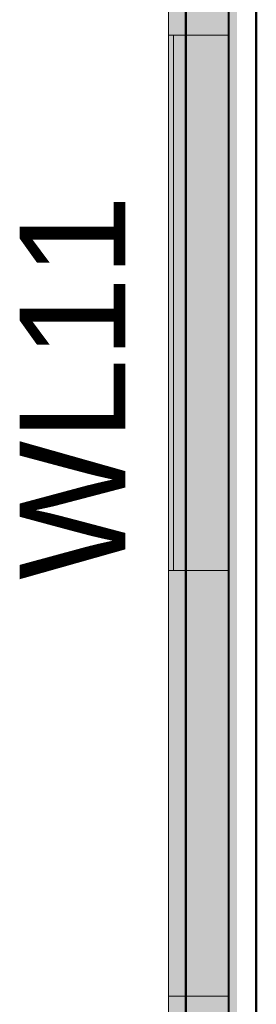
# Model space of a CAD drawing. Header units: inches. Extents: x -4126 to -1814, y 9773 to 12338.
# Tile 68 of 113: x -3853 to -3819, y 11872 to 12012. Entities that reach past the tile are written whole.
import ezdxf

# ---------------------------------------------------------------- set-up
doc = ezdxf.new("R2010")
doc.units = ezdxf.units.IN
doc.header["$MEASUREMENT"] = 0
doc.layers.add('A-WALL', color=113, linetype='Continuous', lineweight=13)
doc.layers.add('S-FNDN', color=32, linetype='Continuous', lineweight=13)
doc.layers.add('loads', color=1, linetype='Continuous')
doc.styles.add('Arial', font='Arial.ttf', dxfattribs={"height": 18})

# ---------------------------------------------------------------- blocks, each defined once
blk = doc.blocks.new('CTR - 1st Phase - Shell_rvt-1-FRAMING PLAN - 1ST FLOOR')
at = {"layer": 'A-WALL', "lineweight": 5, "transparency": 33554585}
h = blk.add_hatch(color=13, dxfattribs=at)
h.paths.add_polyline_path([(-3831.82, 11872.85), (-3829.32, 11872.85), (-3829.32, 11933.34), (-3831.82, 11933.34)], flags=0)
h.paths.add_polyline_path([(-3829.32, 12009.39), (-3829.32, 12032.24), (-3831.82, 12032.24), (-3831.82, 12009.39)], flags=0)
h.paths.add_polyline_path([(-3831.82, 12070.27), (-3829.32, 12070.27), (-3829.32, 12087.19), (-3823.2, 12087.19), (-3823.2, 12089.69), (-3831.82, 12089.69), (-3831.82, 12074.26)], flags=0)
h = blk.add_hatch(color=13, dxfattribs=at)
h.paths.add_polyline_path([(-3829.32, 11872.85), (-3823.2, 11872.85), (-3823.2, 11933.34), (-3829.32, 11933.34)], flags=0)
h.paths.add_polyline_path([(-3829.32, 12009.39), (-3823.2, 12009.39), (-3823.2, 12032.24), (-3829.32, 12032.24), (-3829.32, 12031.2)], flags=0)
h.paths.add_polyline_path([(-3829.32, 12070.27), (-3823.2, 12070.27), (-3823.2, 12077.19), (-3829.32, 12077.19), (-3829.32, 12074.26)], flags=0)
h.paths.add_polyline_path([(-3823.2, 12081.06), (-3823.2, 12087.19), (-3829.32, 12087.19)], flags=0)
for points in [[(-3829.32, 11933.34), (-3829.32, 12009.39), (-3831.82, 12009.39), (-3831.82, 11933.34)], [(-3829.32, 11933.34), (-3823.2, 11933.34), (-3823.2, 12009.39), (-3829.32, 12009.39), (-3829.32, 11945.09)], [(-3829.32, 11830.99), (-3829.32, 11872.85), (-3831.82, 11872.85), (-3831.82, 11830.99)], [(-3823.82, 11830.99), (-3823.2, 11830.99), (-3823.2, 11838.99), (-3823.82, 11838.99), (-3823.82, 11843.36), (-3823.2, 11843.36), (-3823.2, 11872.85), (-3829.32, 11872.85), (-3829.32, 11830.99)]]:
    blk.add_hatch(color=13, dxfattribs=at).paths.add_polyline_path(points, flags=0)
at = {"layer": 'A-WALL', "color": 253}
for p, q in [((-3831.82, 12089.69), (-3831.82, 11872.85)), ((-3831.82, 11872.85), (-3831.82, 11830.99)), ((-3829.32, 11872.85), (-3831.82, 11872.85))]:
    blk.add_line(p, q, dxfattribs=at)
at = {"layer": 'A-WALL', "color": 9}
for p, q in [((-3823.2, 11872.85), (-3823.2, 12087.19)), ((-3823.2, 11872.85), (-3829.32, 11872.85)), ((-3823.2, 11830.99), (-3823.2, 11872.85))]:
    blk.add_line(p, q, dxfattribs=at)
at = {"layer": 'A-WALL', "color": 33}
for p, q in [((-3831.82, 12009.39), (-3831.82, 12032.24)), ((-3823.2, 12032.24), (-3823.2, 12009.39)), ((-3831.82, 12009.39), (-3831.82, 11933.34)), ((-3831.82, 11933.34), (-3831.82, 12009.39)), ((-3831.07, 12009.39), (-3831.82, 12009.39)), ((-3829.32, 12009.39), (-3831.82, 12009.39)), ((-3831.07, 12009.39), (-3831.07, 11933.34)), ((-3831.07, 11933.34), (-3831.07, 12009.39)), ((-3831.07, 12009.39), (-3829.32, 12009.39)), ((-3829.32, 12009.39), (-3823.2, 12009.39)), ((-3823.2, 12009.39), (-3829.32, 12009.39)), ((-3823.2, 12009.39), (-3823.2, 11933.34)), ((-3823.2, 11933.34), (-3823.2, 12009.39)), ((-3831.82, 11551.9), (-3831.82, 11933.34)), ((-3831.82, 11933.34), (-3831.07, 11933.34)), ((-3829.32, 11933.34), (-3831.82, 11933.34)), ((-3831.07, 11933.34), (-3829.32, 11933.34)), ((-3829.32, 11933.34), (-3823.2, 11933.34)), ((-3823.2, 11933.34), (-3829.32, 11933.34)), ((-3823.2, 11933.34), (-3823.2, 11843.36))]:
    blk.add_line(p, q, dxfattribs=at)
at = {"layer": 'A-WALL', "color": 23}
for p, q in [((-3831.82, 11933.34), (-3831.82, 12009.39)), ((-3823.2, 12009.39), (-3823.2, 11933.34))]:
    blk.add_line(p, q, dxfattribs=at)

msp = doc.modelspace()

# ---------------------------------------------------------------- hatches: boundary and pattern name
at = {"layer": 'S-FNDN', "transparency": 33554483}
h = msp.add_hatch(color=256, dxfattribs=at)
h.paths.add_polyline_path([(-3821.225, 11830.989), (-3819.324, 11830.989), (-3819.324, 11838.989), (-3823.199, 11838.989), (-3823.199, 11830.989), (-3821.655, 11830.989)], flags=0)
h.paths.add_polyline_path([(-3822.072, 11843.364), (-3822.072, 12077.189), (-3823.199, 12077.189), (-3823.199, 11843.364)], flags=0)

# ---------------------------------------------------------------- linework, layer by layer
at = {"layer": 'S-FNDN', "lineweight": 50}
for p, q in [((-3829.324, 9899.189), (-3829.324, 12087.189)), ((-3819.324, 12077.189), (-3819.324, 11830.989))]:
    msp.add_line(p, q, dxfattribs=at)
at = {"layer": 'S-FNDN'}
msp.add_line((-3823.324, 11830.989), (-3823.324, 12081.189), dxfattribs=at)

# ---------------------------------------------------------------- block references
at = {"lineweight": 5}
msp.add_blockref('CTR - 1st Phase - Shell_rvt-1-FRAMING PLAN - 1ST FLOOR', (0, 0), dxfattribs=at)

# ---------------------------------------------------------------- texts
at = {"layer": 'loads', "insert": (-3852.939, 11932), "char_height": 15, "width": 29.92125, "attachment_point": 1, "rotation": 90, "style": 'Arial'}
msp.add_mtext('WL11', dxfattribs=at)

doc.saveas('drawing.dxf')
